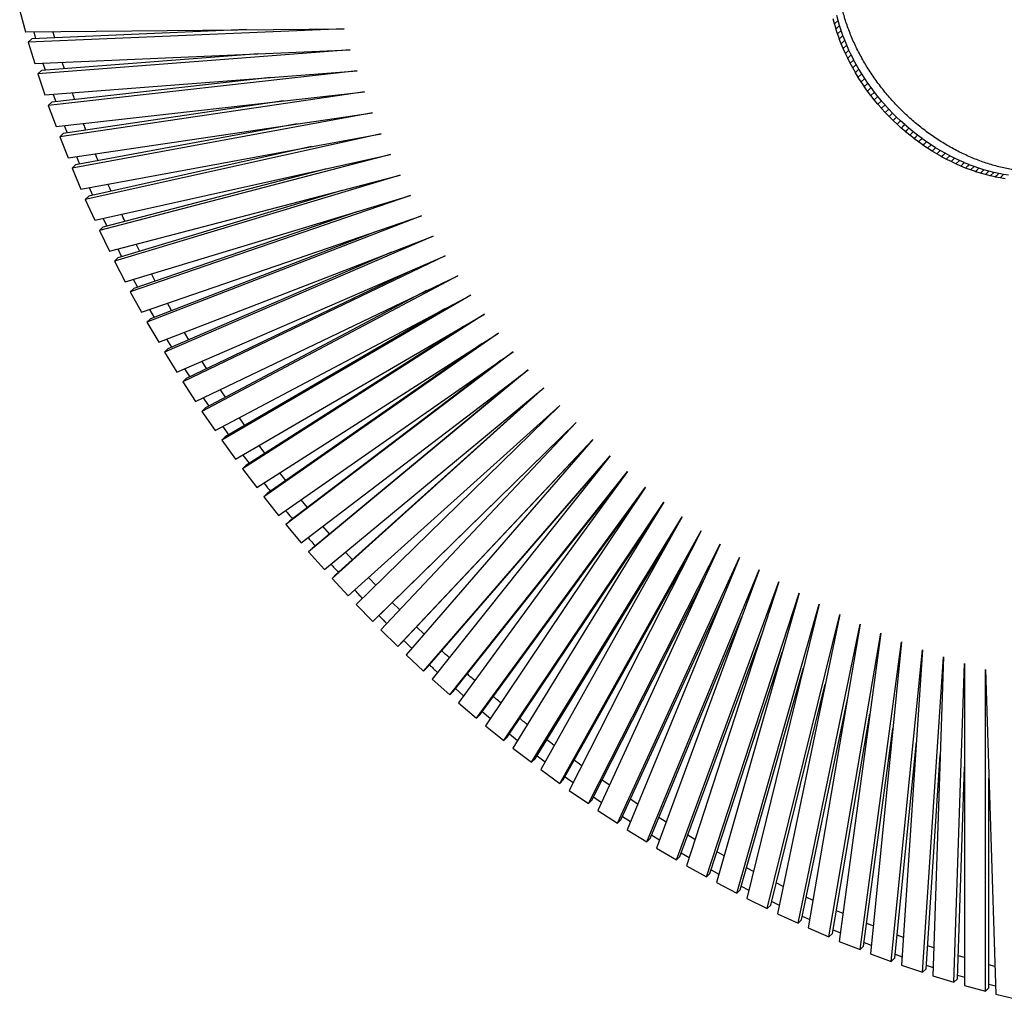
# Paper-space layout '_Trimétrica' of a CAD drawing. Header units: millimetres. Extents: x -270 to 268, y -271 to 270.
# Tile 1 of 3: x -261 to 3, y -263 to -1. Entities that reach past the tile are written whole.
import ezdxf

# ---------------------------------------------------------------- set-up
doc = ezdxf.new("R2010")
doc.units = ezdxf.units.MM

psp = doc.layouts.new('_Trimétrica')

# ---------------------------------------------------------------- linework, layer by layer
at = {"color": 7, "linetype": 'Continuous', "lineweight": 25}
for p, q in [((-260.52, 1.08), (-258.96, -4.57)), ((-42.44, -2.45), (-42.81, -1.12)), ((-42.46, -2.45), (-42.44, -2.45)), ((-42.05, -3.77), (-42.46, -2.45)), ((-42.44, -2.45), (-41.51, -1.53)), ((-41.51, -1.53), (-41.87, -0.22)), ((-41.12, -2.86), (-41.52, -1.55)), ((-258.96, -4.57), (-173.69, -3.73)), ((-173.69, -3.73), (-258.22, -7.38)), ((-199.81, -3.99), (-257.29, -6.47)), ((-256.78, -4.54), (-256.25, -6.42)), ((-251.11, -6.2), (-251.62, -4.49)), ((-42.07, -3.77), (-42.05, -3.77)), ((-41.63, -5.1), (-42.07, -3.77)), ((-42.05, -3.77), (-41.12, -2.86)), ((-41.65, -5.1), (-41.63, -5.1)), ((-41.16, -6.42), (-41.65, -5.1)), ((-41.63, -5.1), (-40.69, -4.19)), ((-40.69, -4.19), (-41.14, -2.88)), ((-40.23, -5.51), (-40.71, -4.2)), ((-258.22, -7.38), (-257.29, -6.47)), ((-258.22, -7.38), (-256.49, -13.02)), ((-41.18, -6.42), (-41.16, -6.42)), ((-40.65, -7.74), (-41.18, -6.42)), ((-41.16, -6.42), (-40.23, -5.51)), ((-40.67, -7.74), (-40.65, -7.74)), ((-40.11, -9.05), (-40.67, -7.74)), ((-40.65, -7.74), (-39.72, -6.83)), ((-39.72, -6.83), (-40.24, -5.53)), ((-39.18, -8.14), (-39.74, -6.84)), ((-256.49, -13.02), (-172.04, -9.38)), ((-172.04, -9.38), (-255.67, -15.83)), ((-196.7, -10.44), (-254.73, -14.92)), ((-40.13, -9.06), (-40.11, -9.05)), ((-39.53, -10.36), (-40.13, -9.06)), ((-40.11, -9.05), (-39.18, -8.14)), ((-39.55, -10.37), (-39.53, -10.36)), ((-38.91, -11.66), (-39.55, -10.37)), ((-39.53, -10.36), (-38.6, -9.45)), ((-38.6, -9.45), (-39.19, -8.16)), ((-37.98, -10.75), (-38.61, -9.46)), ((-254.29, -12.93), (-253.69, -14.84)), ((-248.57, -14.44), (-249.15, -12.71)), ((-38.93, -11.66), (-38.91, -11.66)), ((-38.26, -12.95), (-38.93, -11.66)), ((-38.91, -11.66), (-37.98, -10.75)), ((-38.28, -12.95), (-38.26, -12.95)), ((-37.57, -14.23), (-38.28, -12.95)), ((-38.26, -12.95), (-37.33, -12.04)), ((-37.33, -12.04), (-37.99, -10.76)), ((-36.64, -13.32), (-37.34, -12.05)), ((-255.67, -15.83), (-254.73, -14.92)), ((-253.76, -21.47), (-170.22, -15.02)), ((-170.22, -15.02), (-252.86, -24.27)), ((-37.59, -14.23), (-37.57, -14.23)), ((-36.85, -15.49), (-37.59, -14.23)), ((-37.57, -14.23), (-36.64, -13.32)), ((-36.86, -15.5), (-36.85, -15.49)), ((-36.09, -16.74), (-36.86, -15.5)), ((-36.85, -15.49), (-35.91, -14.58)), ((-35.91, -14.58), (-36.65, -13.33)), ((-35.15, -15.83), (-35.93, -14.59)), ((-255.67, -15.83), (-253.76, -21.47)), ((-193.4, -16.81), (-251.93, -23.36)), ((-36.1, -16.75), (-36.09, -16.74)), ((-35.29, -17.98), (-36.1, -16.75)), ((-36.09, -16.74), (-35.15, -15.83)), ((-35.31, -17.99), (-35.29, -17.98)), ((-34.47, -19.21), (-35.31, -17.99)), ((-35.29, -17.98), (-34.36, -17.07)), ((-34.36, -17.07), (-35.17, -15.85)), ((-34.47, -19.21), (-33.54, -18.29)), ((-33.54, -18.29), (-34.37, -17.08)), ((-32.68, -19.5), (-33.55, -18.31)), ((-250.79, -29.89), (-168.24, -20.65)), ((-168.24, -20.65), (-249.81, -32.69)), ((-34.49, -19.21), (-34.47, -19.21)), ((-33.61, -20.41), (-34.49, -19.21)), ((-33.63, -20.42), (-33.61, -20.41)), ((-32.72, -21.6), (-33.63, -20.42)), ((-33.61, -20.41), (-32.68, -19.5)), ((-32.72, -21.6), (-31.79, -20.69)), ((-31.79, -20.69), (-32.69, -19.51)), ((-30.87, -21.86), (-31.8, -20.7)), ((-252.86, -24.27), (-251.93, -23.36)), ((-251.55, -21.3), (-250.89, -23.24)), ((-189.91, -23.08), (-248.87, -31.78)), ((-32.74, -21.61), (-32.72, -21.6)), ((-31.81, -22.77), (-32.74, -21.61)), ((-31.82, -22.78), (-31.81, -22.77)), ((-30.86, -23.91), (-31.82, -22.78)), ((-31.81, -22.77), (-30.87, -21.86)), ((-29.92, -23), (-30.88, -21.87)), ((-30.86, -23.91), (-29.92, -23)), ((-28.95, -24.13), (-29.94, -23.02)), ((-252.86, -24.27), (-250.79, -29.89)), ((-247.58, -38.29), (-166.09, -26.26)), ((-166.09, -26.26), (-246.51, -41.08)), ((-30.87, -23.93), (-30.86, -23.91)), ((-29.88, -25.04), (-30.87, -23.93)), ((-29.9, -25.05), (-29.88, -25.04)), ((-28.88, -26.14), (-29.9, -25.05)), ((-29.88, -25.04), (-28.95, -24.13)), ((-27.94, -25.23), (-28.96, -24.14)), ((-28.89, -26.16), (-28.88, -26.14)), ((-27.85, -27.22), (-28.89, -26.16)), ((-28.88, -26.14), (-27.94, -25.23)), ((-26.91, -26.31), (-27.96, -25.25)), ((-27.86, -27.24), (-26.93, -26.32)), ((-27.85, -27.22), (-26.91, -26.31)), ((-26.93, -26.32), (-26.91, -26.31)), ((-25.86, -27.37), (-26.93, -26.32)), ((-27.86, -27.24), (-27.85, -27.22)), ((-26.79, -28.28), (-27.86, -27.24)), ((-26.81, -28.29), (-25.87, -27.38)), ((-26.81, -28.29), (-26.79, -28.28)), ((-25.71, -29.31), (-26.81, -28.29)), ((-26.79, -28.28), (-25.86, -27.37)), ((-25.87, -27.38), (-25.86, -27.37)), ((-24.78, -28.4), (-25.87, -27.38)), ((-25.72, -29.32), (-24.79, -28.41)), ((-25.71, -29.31), (-24.78, -28.4)), ((-24.79, -28.41), (-24.78, -28.4)), ((-23.68, -29.4), (-24.79, -28.41)), ((-248.58, -29.64), (-247.83, -31.63)), ((-186.25, -29.23), (-245.58, -40.17)), ((-25.72, -29.32), (-25.71, -29.31)), ((-24.61, -30.31), (-25.72, -29.32)), ((-24.62, -30.32), (-23.69, -29.41)), ((-24.62, -30.32), (-24.61, -30.31)), ((-23.48, -31.28), (-24.62, -30.32)), ((-24.61, -30.31), (-23.68, -29.4)), ((-23.69, -29.41), (-23.68, -29.4)), ((-22.55, -30.37), (-23.69, -29.41)), ((-23.5, -31.3), (-22.56, -30.39)), ((-23.5, -31.3), (-23.48, -31.28)), ((-22.34, -32.23), (-23.5, -31.3)), ((-23.48, -31.28), (-22.55, -30.37)), ((-22.56, -30.39), (-22.55, -30.37)), ((-21.41, -31.32), (-22.56, -30.39)), ((-22.35, -32.24), (-21.42, -31.33)), ((-22.34, -32.23), (-21.41, -31.32)), ((-21.42, -31.33), (-21.41, -31.32)), ((-20.24, -32.23), (-21.42, -31.33)), ((-249.81, -32.69), (-248.87, -31.78)), ((-249.81, -32.69), (-247.58, -38.29)), ((-244.12, -46.65), (-163.78, -31.84)), ((-163.78, -31.84), (-242.97, -49.43)), ((-22.35, -32.24), (-22.34, -32.23)), ((-21.17, -33.14), (-22.35, -32.24)), ((-21.18, -33.16), (-20.25, -32.25)), ((-21.18, -33.16), (-21.17, -33.14)), ((-19.99, -34.03), (-21.18, -33.16)), ((-21.17, -33.14), (-20.24, -32.23)), ((-20.25, -32.25), (-20.24, -32.23)), ((-19.05, -33.12), (-20.25, -32.25)), ((-20, -34.04), (-19.06, -33.13)), ((-20, -34.04), (-19.99, -34.03)), ((-18.78, -34.88), (-20, -34.04)), ((-19.99, -34.03), (-19.05, -33.12)), ((-19.06, -33.13), (-19.05, -33.12)), ((-17.85, -33.97), (-19.06, -33.13)), ((-17.86, -33.99), (-18.79, -34.9)), ((-18.78, -34.88), (-17.85, -33.97)), ((-17.86, -33.99), (-17.85, -33.97)), ((-16.63, -34.79), (-17.86, -33.99)), ((-182.42, -35.28), (-242.04, -48.52)), ((-18.79, -34.9), (-18.78, -34.88)), ((-17.56, -35.7), (-18.79, -34.9)), ((-17.57, -35.72), (-16.64, -34.81)), ((-17.57, -35.72), (-17.56, -35.7)), ((-16.33, -36.49), (-17.57, -35.72)), ((-17.56, -35.7), (-16.63, -34.79)), ((-16.64, -34.81), (-16.63, -34.79)), ((-15.4, -35.58), (-16.64, -34.81)), ((-16.34, -36.51), (-15.4, -35.6)), ((-16.34, -36.51), (-16.33, -36.49)), ((-15.08, -37.24), (-16.34, -36.51)), ((-16.33, -36.49), (-15.4, -35.58)), ((-15.4, -35.6), (-15.4, -35.58)), ((-14.15, -36.33), (-15.4, -35.6)), ((-15.09, -37.26), (-14.15, -36.35)), ((-15.08, -37.24), (-14.15, -36.33)), ((-14.15, -36.35), (-14.15, -36.33)), ((-12.89, -37.05), (-14.15, -36.35)), ((-245.36, -37.96), (-244.54, -39.98)), ((-240.42, -54.97), (-161.31, -37.4)), ((-161.31, -37.4), (-239.2, -57.73)), ((-15.09, -37.26), (-15.08, -37.24)), ((-13.82, -37.96), (-15.09, -37.26)), ((-13.83, -37.98), (-12.89, -37.07)), ((-13.83, -37.98), (-13.82, -37.96)), ((-12.55, -38.65), (-13.83, -37.98)), ((-13.82, -37.96), (-12.89, -37.05)), ((-12.89, -37.07), (-12.89, -37.05)), ((-11.61, -37.74), (-12.89, -37.07)), ((-12.55, -38.65), (-11.61, -37.74)), ((-12.55, -38.66), (-11.62, -37.75)), ((-12.55, -38.66), (-12.55, -38.65)), ((-11.26, -39.29), (-12.55, -38.66)), ((-11.62, -37.75), (-11.61, -37.74)), ((-10.33, -38.38), (-11.62, -37.75)), ((-11.27, -39.31), (-10.34, -38.4)), ((-11.27, -39.31), (-11.26, -39.29)), ((-9.97, -39.9), (-11.27, -39.31)), ((-11.26, -39.29), (-10.33, -38.38)), ((-10.34, -38.4), (-10.33, -38.38)), ((-9.04, -38.99), (-10.34, -38.4)), ((-9.98, -39.92), (-9.04, -39.01)), ((-9.97, -39.9), (-9.04, -38.99)), ((-9.04, -39.01), (-9.04, -38.99)), ((-7.74, -39.57), (-9.04, -39.01)), ((-246.51, -41.08), (-245.58, -40.17)), ((-246.51, -41.08), (-244.12, -46.65)), ((-178.43, -41.2), (-238.26, -56.82)), ((-9.98, -39.92), (-9.97, -39.9)), ((-8.67, -40.48), (-9.98, -39.92)), ((-8.68, -40.5), (-7.74, -39.59)), ((-8.68, -40.5), (-8.67, -40.48)), ((-7.37, -41.01), (-8.68, -40.5)), ((-8.67, -40.48), (-7.74, -39.57)), ((-7.74, -39.59), (-7.74, -39.57)), ((-6.43, -40.1), (-7.74, -39.59)), ((-7.37, -41.01), (-6.43, -40.1)), ((-7.37, -41.03), (-6.43, -40.12)), ((-7.37, -41.03), (-7.37, -41.01)), ((-6.05, -41.51), (-7.37, -41.03)), ((-6.43, -40.12), (-6.43, -40.1)), ((-5.12, -40.6), (-6.43, -40.12)), ((-6.06, -41.53), (-5.12, -40.62)), ((-6.06, -41.53), (-6.05, -41.51)), ((-4.74, -41.97), (-6.06, -41.53)), ((-6.05, -41.51), (-5.12, -40.6)), ((-5.12, -40.62), (-5.12, -40.6)), ((-3.8, -41.06), (-5.12, -40.62)), ((-4.74, -41.97), (-3.8, -41.06)), ((-4.74, -41.99), (-3.81, -41.08)), ((-4.74, -41.99), (-4.74, -41.97)), ((-3.42, -42.39), (-4.74, -41.99)), ((-3.81, -41.08), (-3.8, -41.06)), ((-2.49, -41.48), (-3.81, -41.08)), ((-3.42, -42.39), (-2.49, -41.48)), ((-3.42, -42.41), (-2.49, -41.5)), ((-2.49, -41.5), (-2.49, -41.48)), ((-1.17, -41.85), (-2.49, -41.5)), ((-2.1, -42.77), (-1.17, -41.85)), ((-2.1, -42.79), (-1.17, -41.87)), ((-1.17, -41.87), (-1.17, -41.85)), ((0.15, -42.19), (-1.17, -41.87)), ((-236.49, -63.23), (-158.68, -42.92)), ((-158.68, -42.92), (-235.19, -65.98)), ((-3.42, -42.41), (-3.42, -42.39)), ((-2.1, -42.77), (-3.42, -42.41)), ((-2.1, -42.79), (-2.1, -42.77)), ((-0.78, -43.1), (-2.1, -42.79)), ((-0.78, -43.1), (0.15, -42.19)), ((-0.78, -43.12), (0.15, -42.21)), ((-0.78, -43.12), (-0.78, -43.1)), ((0.54, -43.4), (-0.78, -43.12)), ((0.15, -42.21), (0.15, -42.19)), ((1.47, -42.49), (0.15, -42.21)), ((0.54, -43.4), (1.47, -42.49)), ((0.54, -43.42), (1.47, -42.51)), ((0.54, -43.42), (0.54, -43.4)), ((1.85, -43.66), (0.54, -43.42)), ((1.47, -42.51), (1.47, -42.49)), ((2.79, -42.75), (1.47, -42.51)), ((1.85, -43.66), (2.79, -42.75)), ((1.86, -43.68), (1.85, -43.66)), ((1.86, -43.68), (2.79, -42.77)), ((3.17, -43.88), (1.86, -43.68)), ((2.79, -42.77), (2.79, -42.75)), ((4.1, -42.96), (2.79, -42.77)), ((-241.9, -46.24), (-241.01, -48.29)), ((-174.28, -47), (-234.25, -65.07)), ((-242.97, -49.43), (-242.04, -48.52)), ((-242.97, -49.43), (-240.42, -54.97)), ((-232.33, -71.44), (-155.9, -48.41)), ((-155.9, -48.41), (-230.95, -74.17)), ((-170, -52.65), (-230.01, -73.26)), ((-238.21, -54.48), (-237.24, -56.55)), ((-227.94, -79.58), (-152.97, -53.84)), ((-152.97, -53.84), (-226.48, -82.28)), ((-239.2, -57.73), (-238.26, -56.82)), ((-239.2, -57.73), (-236.49, -63.23)), ((-165.58, -58.17), (-225.55, -81.37)), ((-223.33, -87.64), (-149.89, -59.23)), ((-149.89, -59.23), (-221.79, -90.32)), ((-234.3, -62.66), (-233.24, -64.77)), ((-228.4, -63.31), (-229.35, -61.37)), ((-235.19, -65.98), (-234.25, -65.07)), ((-161.04, -63.54), (-220.86, -89.41)), ((-218.49, -95.61), (-146.66, -64.55)), ((-146.66, -64.55), (-216.89, -98.26)), ((-235.19, -65.98), (-232.33, -71.44)), ((-230.15, -70.78), (-229.01, -72.91)), ((-224.24, -71.27), (-225.27, -69.31)), ((-156.38, -68.76), (-215.96, -97.35)), ((-213.45, -103.5), (-143.29, -69.82)), ((-143.29, -69.82), (-211.77, -106.12)), ((-230.95, -74.17), (-230.01, -73.26)), ((-230.95, -74.17), (-227.94, -79.58)), ((-151.61, -73.82), (-210.84, -105.21)), ((-208.2, -111.28), (-139.78, -75.02)), ((-139.78, -75.02), (-206.45, -113.87)), ((-225.78, -78.84), (-224.56, -80.99)), ((-219.86, -79.17), (-220.97, -77.18)), ((-146.75, -78.71), (-205.52, -112.96)), ((-226.48, -82.28), (-225.55, -81.37)), ((-202.74, -118.96), (-136.13, -80.15)), ((-136.13, -80.15), (-200.93, -121.51)), ((-226.48, -82.28), (-223.33, -87.64)), ((-141.79, -83.45), (-199.99, -120.6)), ((-221.2, -86.81), (-219.89, -88.99)), ((-215.27, -86.99), (-216.46, -84.98)), ((-197.08, -126.52), (-132.36, -85.2)), ((-132.36, -85.2), (-195.2, -129.03)), ((-221.79, -90.32), (-220.86, -89.41)), ((-136.76, -88.01), (-194.27, -128.12)), ((-221.79, -90.32), (-218.49, -95.61)), ((-191.24, -133.95), (-128.45, -90.17)), ((-128.45, -90.17), (-189.29, -136.43)), ((-216.4, -94.71), (-215, -96.9)), ((-210.47, -94.72), (-211.74, -92.69)), ((-131.65, -92.4), (-188.36, -135.52)), ((-216.89, -98.26), (-215.96, -97.35)), ((-185.2, -141.26), (-124.42, -95.05)), ((-124.42, -95.05), (-183.2, -143.69)), ((-126.48, -96.62), (-182.26, -142.78)), ((-216.89, -98.26), (-213.45, -103.5)), ((-178.99, -148.43), (-120.27, -99.84)), ((-120.27, -99.84), (-176.92, -150.81)), ((-211.39, -102.51), (-209.91, -104.71)), ((-205.47, -102.36), (-206.82, -100.32)), ((-121.25, -100.65), (-175.99, -149.9)), ((-211.77, -106.12), (-210.84, -105.21)), ((-172.6, -155.46), (-116, -104.53)), ((-116, -104.53), (-170.47, -157.79)), ((-211.77, -106.12), (-208.2, -111.28)), ((-200.27, -109.9), (-201.71, -107.84)), ((-206.18, -110.21), (-204.61, -112.43)), ((-166.04, -162.33), (-111.62, -109.12)), ((-165.11, -161.42), (-111.64, -109.14)), ((-111.62, -109.12), (-163.86, -164.62)), ((-206.45, -113.87), (-205.52, -112.96)), ((-206.45, -113.87), (-202.74, -118.96)), ((-194.88, -117.33), (-196.4, -115.27)), ((-159.32, -169.05), (-107.13, -113.61)), ((-158.39, -168.14), (-108, -114.62)), ((-107.13, -113.61), (-157.09, -171.28)), ((-200.77, -117.81), (-199.11, -120.03)), ((-152.44, -175.6), (-102.54, -117.99)), ((-102.54, -117.99), (-150.16, -177.78)), ((-200.93, -121.51), (-199.99, -120.6)), ((-151.51, -174.69), (-104.18, -120.05)), ((-200.93, -121.51), (-197.08, -126.52)), ((-189.3, -124.65), (-190.91, -122.58)), ((-145.42, -181.98), (-97.84, -122.25)), ((-97.84, -122.25), (-143.09, -184.1)), ((-144.49, -181.07), (-100.18, -125.44)), ((-138.26, -188.18), (-93.06, -126.39)), ((-93.06, -126.39), (-135.88, -190.24)), ((-195.2, -129.03), (-194.27, -128.12)), ((-195.2, -129.03), (-191.24, -133.95)), ((-183.54, -131.85), (-185.24, -129.77)), ((-137.32, -187.27), (-96, -130.78)), ((-130.96, -194.2), (-88.18, -130.41)), ((-88.18, -130.41), (-128.53, -196.2)), ((-123.53, -200.03), (-83.22, -134.31)), ((-83.22, -134.31), (-121.06, -201.97)), ((-189.29, -136.43), (-188.36, -135.52)), ((-189.29, -136.43), (-185.2, -141.26)), ((-177.6, -138.92), (-179.38, -136.84)), ((-130.03, -193.29), (-91.64, -136.04)), ((-115.99, -205.66), (-78.18, -138.07)), ((-78.18, -138.07), (-113.48, -207.53)), ((-122.6, -199.12), (-87.1, -141.24)), ((-108.33, -211.09), (-73.06, -141.7)), ((-73.06, -141.7), (-105.78, -212.9)), ((-183.2, -143.69), (-182.26, -142.78)), ((-183.2, -143.69), (-178.99, -148.43)), ((-171.49, -145.85), (-173.36, -143.78)), ((-115.05, -204.75), (-82.39, -146.35)), ((-100.57, -216.32), (-67.88, -145.19)), ((-67.88, -145.19), (-97.99, -218.06)), ((-176.92, -150.81), (-175.99, -149.9)), ((-92.7, -221.34), (-62.63, -148.54)), ((-62.63, -148.54), (-90.09, -223)), ((-176.92, -150.81), (-172.6, -155.46)), ((-165.21, -152.65), (-167.18, -150.58)), ((-107.39, -210.18), (-77.51, -151.37)), ((-84.76, -226.13), (-57.32, -151.75)), ((-57.32, -151.75), (-82.11, -227.73)), ((-76.72, -230.71), (-51.95, -154.8)), ((-51.95, -154.8), (-74.06, -232.23)), ((-170.47, -157.79), (-166.04, -162.33)), ((-158.81, -159.26), (-160.83, -157.24)), ((-99.63, -215.41), (-72.47, -156.29)), ((-68.62, -235.06), (-46.54, -157.71)), ((-46.54, -157.71), (-65.93, -236.51)), ((-60.45, -239.18), (-41.08, -160.46)), ((-41.08, -160.46), (-57.73, -240.55)), ((-166.04, -162.33), (-165.11, -161.42)), ((-91.77, -220.42), (-67.26, -161.11)), ((-52.22, -243.07), (-35.58, -163.06)), ((-35.58, -163.06), (-49.49, -244.36)), ((-163.86, -164.62), (-159.32, -169.05)), ((-152.26, -165.71), (-154.29, -163.78)), ((-83.82, -225.22), (-61.9, -165.8)), ((-43.94, -246.72), (-30.05, -165.5)), ((-30.05, -165.5), (-41.19, -247.94)), ((-159.32, -169.05), (-158.39, -168.14)), ((-35.62, -250.13), (-24.5, -167.78)), ((-24.5, -167.78), (-32.86, -251.26)), ((-75.79, -229.8), (-56.39, -170.36)), ((-27.27, -253.29), (-18.92, -169.89)), ((-18.92, -169.89), (-24.5, -254.35)), ((-157.09, -171.28), (-152.44, -175.6)), ((-18.9, -256.21), (-13.32, -171.84)), ((-13.32, -171.84), (-16.11, -257.18)), ((-10.5, -258.87), (-7.71, -173.62)), ((-7.71, -173.62), (-7.71, -259.76)), ((-152.44, -175.6), (-151.51, -174.69)), ((-67.69, -234.15), (-50.74, -174.79)), ((-2.1, -175.23), (0.69, -262.09)), ((-2.1, -261.29), (-2.1, -175.23)), ((-150.16, -177.78), (-145.42, -181.98)), ((-59.52, -238.27), (-44.95, -179.08)), ((-145.42, -181.98), (-144.49, -181.07)), ((-143.86, -180.28), (-141.71, -182.21)), ((-143.09, -184.1), (-138.26, -188.18)), ((-51.29, -242.16), (-39.03, -183.2)), ((-136.73, -186.46), (-134.57, -188.3)), ((-138.26, -188.18), (-137.32, -187.27)), ((-43.01, -245.81), (-32.98, -187.17)), ((-135.88, -190.24), (-130.96, -194.2)), ((-34.69, -249.22), (-26.82, -190.96)), ((-130.96, -194.2), (-130.03, -193.29)), ((-129.46, -192.45), (-127.31, -194.2)), ((-26.34, -252.38), (-20.55, -194.58)), ((-128.53, -196.2), (-123.53, -200.03)), ((-123.53, -200.03), (-122.6, -199.12)), ((-122.07, -198.26), (-119.92, -199.92)), ((-17.96, -255.3), (-14.18, -198.01)), ((-121.06, -201.97), (-115.99, -205.66)), ((-9.57, -257.96), (-7.71, -201.24)), ((-115.99, -205.66), (-115.05, -204.75)), ((-114.56, -203.87), (-112.41, -205.44)), ((-102.69, -206.17), (-104.65, -204.79)), ((-1.17, -260.37), (-1.17, -204.27)), ((-113.48, -207.53), (-108.33, -211.09)), ((-108.33, -211.09), (-107.39, -210.18)), ((-106.94, -209.28), (-104.8, -210.76)), ((-95.15, -211.2), (-97.1, -209.9)), ((-105.78, -212.9), (-100.57, -216.32)), ((-100.57, -216.32), (-99.63, -215.41)), ((-99.21, -214.49), (-97.09, -215.88)), ((-87.52, -216.02), (-89.45, -214.81)), ((-97.99, -218.06), (-92.7, -221.34)), ((-92.7, -221.34), (-91.77, -220.42)), ((-91.39, -219.49), (-89.28, -220.8)), ((-79.8, -220.64), (-81.71, -219.51)), ((-90.09, -223), (-84.76, -226.13)), ((-84.76, -226.13), (-83.82, -225.22)), ((-83.47, -224.28), (-81.38, -225.5)), ((-72.01, -225.05), (-73.9, -224)), ((-82.11, -227.73), (-76.72, -230.71)), ((-75.48, -228.84), (-73.41, -229.98)), ((-64.14, -229.25), (-66.01, -228.27)), ((-76.72, -230.71), (-75.79, -229.8)), ((-74.06, -232.23), (-68.62, -235.06)), ((-68.62, -235.06), (-67.69, -234.15)), ((-67.41, -233.18), (-65.37, -234.24)), ((-56.21, -233.23), (-58.05, -232.32)), ((-65.93, -236.51), (-60.45, -239.18)), ((-48.22, -236.98), (-50.04, -236.15)), ((-60.45, -239.18), (-59.52, -238.27)), ((-59.27, -237.3), (-57.26, -238.27)), ((-40.19, -240.51), (-41.97, -239.75)), ((-57.73, -240.55), (-52.22, -243.07)), ((-52.22, -243.07), (-51.29, -242.16)), ((-51.08, -241.18), (-49.09, -242.08)), ((-49.49, -244.36), (-43.94, -246.72)), ((-42.84, -244.83), (-40.88, -245.65)), ((-32.11, -243.81), (-33.87, -243.12)), ((-43.94, -246.72), (-43.01, -245.81)), ((-24, -246.88), (-25.72, -246.26)), ((-41.19, -247.94), (-35.62, -250.13)), ((-35.62, -250.13), (-34.69, -249.22)), ((-34.56, -248.23), (-32.63, -248.98)), ((-15.87, -249.71), (-17.56, -249.15)), ((-32.86, -251.26), (-27.27, -253.29)), ((-27.27, -253.29), (-26.34, -252.38)), ((-26.24, -251.4), (-24.35, -252.07)), ((-7.71, -252.3), (-9.37, -251.81)), ((-24.5, -254.35), (-18.9, -256.21)), ((-18.9, -256.21), (-17.96, -255.3)), ((-17.9, -254.32), (-16.04, -254.92)), ((0.45, -254.65), (-1.17, -254.22)), ((-16.11, -257.18), (-10.5, -258.87)), ((-10.5, -258.87), (-9.57, -257.96)), ((-9.54, -256.99), (-7.71, -257.52)), ((-7.71, -259.76), (-2.1, -261.29)), ((-2.1, -261.29), (-1.17, -260.37)), ((-1.17, -259.41), (0.62, -259.88)), ((0.69, -262.09), (6.3, -263.44))]:
    psp.add_line(p, q, dxfattribs=at)
for points, knots in [([(267.83, -72.11), (267.82, -70.63), (267.79, -66.35), (267.54, -59.2), (266.98, -50.67), (266.13, -42.08), (265, -33.45), (263.6, -24.78), (261.92, -16.09), (259.97, -7.38), (257.75, 1.33), (255.25, 10.05), (252.49, 18.75), (249.47, 27.43), (246.18, 36.09), (242.64, 44.7), (238.84, 53.27), (234.8, 61.79), (230.51, 70.24), (225.98, 78.61), (221.21, 86.91), (216.21, 95.11), (210.99, 103.21), (205.54, 111.21), (199.88, 119.09), (194.02, 126.84), (187.95, 134.47), (181.68, 141.95), (175.22, 149.28), (168.58, 156.46), (161.77, 163.47), (154.78, 170.32), (147.64, 176.98), (140.34, 183.46), (132.89, 189.75), (125.31, 195.84), (117.59, 201.73), (109.75, 207.41), (101.79, 212.87), (93.73, 218.1), (85.57, 223.11), (77.33, 227.89), (69, 232.43), (60.59, 236.72), (52.13, 240.77), (43.61, 244.57), (35.04, 248.11), (26.44, 251.39), (17.81, 254.41), (9.16, 257.17), (0.5, 259.65), (-8.16, 261.86), (-16.81, 263.8), (-25.45, 265.47), (-34.06, 266.85), (-42.63, 267.96), (-51.16, 268.78), (-59.64, 269.33), (-68.05, 269.59), (-76.4, 269.57), (-84.66, 269.27), (-92.83, 268.68), (-100.91, 267.82), (-108.88, 266.67), (-116.74, 265.25), (-124.48, 263.55), (-132.08, 261.57), (-139.55, 259.32), (-146.87, 256.8), (-154.03, 254), (-161.04, 250.95), (-167.88, 247.63), (-174.54, 244.05), (-181.01, 240.22), (-187.3, 236.14), (-193.39, 231.81), (-199.28, 227.24), (-204.96, 222.42), (-209.95, 217.86), (-212.95, 214.8), (-214.22, 213.51)], [0, 0, 0, 0, 0.006835, 0.019779, 0.032724, 0.04567, 0.058617, 0.071565, 0.084513, 0.097463, 0.110412, 0.123363, 0.136313, 0.149264, 0.162215, 0.175166, 0.188117, 0.201068, 0.21402, 0.226971, 0.239922, 0.252873, 0.265824, 0.278775, 0.291726, 0.304677, 0.317628, 0.330579, 0.34353, 0.356481, 0.369432, 0.382383, 0.395333, 0.408285, 0.421236, 0.434187, 0.447138, 0.460089, 0.473041, 0.485992, 0.498944, 0.511896, 0.524848, 0.5378, 0.550752, 0.563704, 0.576657, 0.589609, 0.602561, 0.615513, 0.628465, 0.641417, 0.654368, 0.667319, 0.680269, 0.693219, 0.706168, 0.719116, 0.732063, 0.745008, 0.757953, 0.770895, 0.783836, 0.796775, 0.809712, 0.822647, 0.83558, 0.84851, 0.861437, 0.874362, 0.887285, 0.900205, 0.913123, 0.926038, 0.938952, 0.951863, 0.964773, 0.977682, 0.99059, 1, 1, 1, 1]), ([(32.18, -34.91), (31.45, -35.52), (29.98, -36.74), (27.51, -38.26), (24.86, -39.56), (22.04, -40.59), (19.08, -41.35), (15.99, -41.84), (12.8, -42.05), (9.53, -41.98), (6.19, -41.64), (2.81, -41.02), (-0.58, -40.14), (-3.98, -38.98), (-7.35, -37.57), (-10.67, -35.91), (-13.92, -34.01), (-17.08, -31.89), (-20.13, -29.55), (-23.04, -27.02), (-25.8, -24.31), (-28.38, -21.44), (-30.78, -18.42), (-32.98, -15.28), (-34.95, -12.04), (-36.69, -8.73), (-38.19, -5.35), (-39.44, -1.95), (-40.42, 1.47), (-41.14, 4.87), (-41.59, 8.24), (-41.76, 11.55), (-41.67, 14.78), (-41.3, 17.91), (-40.67, 20.93), (-39.76, 23.81), (-38.61, 26.53), (-37.19, 29.08), (-35.65, 31.32), (-34.47, 32.6), (-33.95, 33.18)], [0, 0, 0, 0, 0.026626, 0.053536, 0.080393, 0.107172, 0.133862, 0.160466, 0.186991, 0.213452, 0.239863, 0.266237, 0.292586, 0.31892, 0.345244, 0.371563, 0.397881, 0.424197, 0.450514, 0.476831, 0.503148, 0.529463, 0.555775, 0.582083, 0.608385, 0.634682, 0.660974, 0.687261, 0.713547, 0.739833, 0.766127, 0.792436, 0.81877, 0.845144, 0.871572, 0.898069, 0.924652, 0.951328, 0.978099, 1, 1, 1, 1]), ([(-245.8, -22.67), (-245.98, -22.18), (-246.21, -21.59), (-246.4, -21), (-246.43, -20.9)], [0, 0, 0, 0, 0.83661, 1, 1, 1, 1]), ([(-242.78, -30.88), (-242.93, -30.51), (-243.18, -29.91), (-243.39, -29.3), (-243.48, -29.07)], [0, 0, 0, 0, 0.616289, 1, 1, 1, 1]), ([(-239.53, -39.05), (-239.64, -38.81), (-239.91, -38.2), (-240.14, -37.58), (-240.29, -37.21)], [0, 0, 0, 0, 0.403874, 1, 1, 1, 1]), ([(-236.05, -47.19), (-236.11, -47.07), (-236.4, -46.44), (-236.66, -45.82), (-236.87, -45.31)], [0, 0, 0, 0, 0.199213, 1, 1, 1, 1]), ([(-232.35, -55.28), (-232.35, -55.28), (-232.66, -54.64), (-232.94, -54.01), (-233.22, -53.37)], [0, 0, 0, 0, 0.002129, 1, 1, 1, 1]), ([(-195.16, -125.29), (-195.09, -125.38), (-194.53, -126.14), (-193.93, -126.87), (-193.41, -127.52)], [0, 0, 0, 0, 0.1199427, 1, 1, 1, 1]), ([(-189.36, -132.65), (-189.21, -132.83), (-188.62, -133.59), (-188, -134.33), (-187.53, -134.88)], [0, 0, 0, 0, 0.245947, 1, 1, 1, 1]), ([(-183.38, -139.88), (-183.15, -140.15), (-182.52, -140.91), (-181.87, -141.65), (-181.46, -142.11)], [0, 0, 0, 0, 0.367381, 1, 1, 1, 1]), ([(-177.22, -146.97), (-176.9, -147.34), (-176.25, -148.09), (-175.57, -148.83), (-175.21, -149.21)], [0, 0, 0, 0, 0.484467, 1, 1, 1, 1]), ([(-170.89, -153.92), (-170.48, -154.37), (-169.8, -155.13), (-169.08, -155.86), (-168.8, -156.15)], [0, 0, 0, 0, 0.597636, 1, 1, 1, 1]), ([(-164.39, -160.72), (-163.89, -161.26), (-163.19, -162), (-162.46, -162.71), (-162.26, -162.91)], [0, 0, 0, 0, 0.719081, 1, 1, 1, 1]), ([(-157.7, -167.41), (-157.11, -168.01), (-156.41, -168.72), (-155.67, -169.4), (-155.56, -169.51)], [0, 0, 0, 0, 0.837789, 1, 1, 1, 1]), ([(-145.57, -172.01), (-146.22, -171.44), (-146.9, -170.83), (-147.56, -170.2), (-147.6, -170.17)], [0, 0, 0, 0, 0.946945, 1, 1, 1, 1]), ([(-150.86, -173.93), (-150.18, -174.59), (-149.47, -175.27), (-148.73, -175.92), (-148.71, -175.95)], [0, 0, 0, 0, 0.960817, 1, 1, 1, 1]), ([(-138.74, -178.15), (-139.27, -177.69), (-139.95, -177.12), (-140.61, -176.51), (-140.76, -176.38)], [0, 0, 0, 0, 0.783448, 1, 1, 1, 1]), ([(-131.77, -184.11), (-132.18, -183.78), (-132.86, -183.23), (-133.53, -182.65), (-133.78, -182.43)], [0, 0, 0, 0, 0.613592, 1, 1, 1, 1]), ([(-124.67, -189.91), (-124.97, -189.68), (-125.65, -189.15), (-126.31, -188.6), (-126.68, -188.3)], [0, 0, 0, 0, 0.437125, 1, 1, 1, 1]), ([(-117.46, -195.52), (-117.63, -195.39), (-118.3, -194.9), (-118.96, -194.37), (-119.45, -193.98)], [0, 0, 0, 0, 0.253794, 1, 1, 1, 1]), ([(-110.13, -200.94), (-110.17, -200.91), (-110.84, -200.44), (-111.49, -199.95), (-112.11, -199.48)], [0, 0, 0, 0, 0.063345, 1, 1, 1, 1])]:
    psp.add_open_spline(points, degree=3, knots=knots, dxfattribs=at)

doc.saveas('drawing.dxf')
